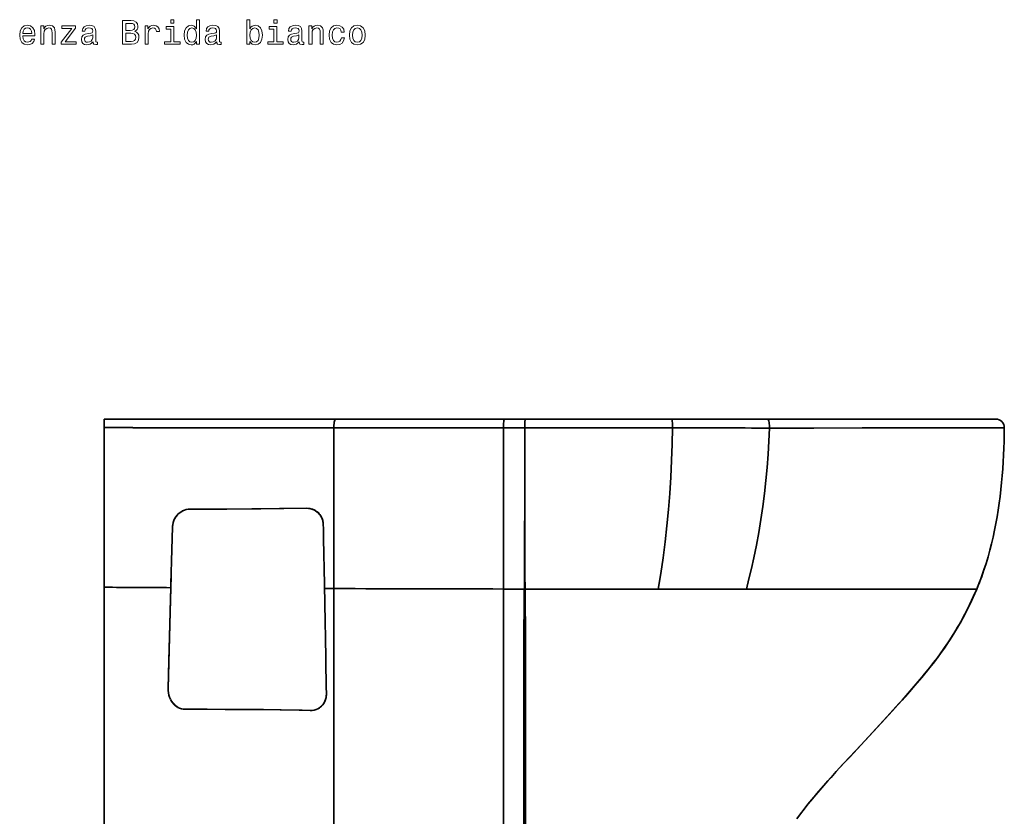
# Model space of a CAD drawing. Extents: x 412 to 1577, y 30 to 1542.
# Tile 7 of 7: x 997 to 1577, y 1073 to 1542. Entities that reach past the tile are written whole.
import ezdxf

# ---------------------------------------------------------------- set-up
doc = ezdxf.new("R2010")
doc.units = 0

msp = doc.modelspace()

# ---------------------------------------------------------------- linework, layer by layer
at = {"color": 7, "lineweight": 35}
for p, q in [((1046.48, 1307.01), (1182.82, 1307.01)), ((1182.82, 1307.01), (1046.48, 1307.01)), ((1182.82, 1307.01), (1282.31, 1307.01)), ((1282.31, 1307.01), (1182.82, 1307.01)), ((1294.67, 1307.01), (1380.85, 1307.01)), ((1380.85, 1307.01), (1294.67, 1307.01)), ((1380.85, 1307.01), (1437.2, 1307.01)), ((1380.85, 1307.01), (1437.2, 1307.01)), ((1437.2, 1307.01), (1571.53, 1307.01)), ((1571.53, 1307.01), (1437.2, 1307.01)), ((1046.48, 1208.04), (1046.48, 1302)), ((1046.48, 1302), (1046.48, 1208.04)), ((1181.8, 1301.85), (1181.8, 1207.26)), ((1181.8, 1301.85), (1181.8, 1207.26)), ((1281.66, 1301.89), (1281.66, 1207.01)), ((1281.66, 1301.89), (1281.66, 1207.01)), ((1294.15, 1301.91), (1294.15, 1251.43)), ((1294.15, 1301.91), (1294.15, 1251.43)), ((1175.73, 1236.59), (1176.27, 1209.84)), ((1176.27, 1209.84), (1175.73, 1236.59)), ((1046.48, 1129.76), (1046.48, 1208.04)), ((1046.48, 1208.04), (1046.48, 1129.76)), ((1181.8, 1207.26), (1181.8, 967.01)), ((1181.8, 1207.26), (1181.8, 967.01)), ((1281.66, 1207.01), (1281.66, 967.01)), ((1281.66, 1207.01), (1281.66, 967.01)), ((1372.75, 1207.01), (1294.36, 1207.01)), ((1294.36, 1207.01), (1372.75, 1207.01)), ((1372.75, 1207.01), (1424.65, 1207.01)), ((1372.75, 1207.01), (1424.65, 1207.01)), ((1560.28, 1207.01), (1424.65, 1207.01)), ((1424.65, 1207.01), (1560.28, 1207.01)), ((1046.48, 1081.48), (1046.48, 1129.76)), ((1046.48, 1129.76), (1046.48, 1081.48)), ((1046.48, 1024.08), (1046.48, 1081.48)), ((1046.48, 1081.48), (1046.48, 1024.08))]:
    msp.add_line(p, q, dxfattribs=at)
at = {"color": 7, "lineweight": 35, "ltscale": 0.125189}
for p, q in [((1046.48, 1302), (1046.48, 1307.01)), ((1046.48, 1307.01), (1046.48, 1302))]:
    msp.add_line(p, q, dxfattribs=at)
at = {"color": 7, "lineweight": 35, "ltscale": 0.30892}
for p, q in [((1282.31, 1307.01), (1294.67, 1307.01)), ((1294.67, 1307.01), (1282.31, 1307.01))]:
    msp.add_line(p, q, dxfattribs=at)
at = {"color": 7, "lineweight": 35, "ltscale": 0.136206}
msp.add_line((1120.48, 1301.9), (1115.03, 1301.91), dxfattribs=at)
at = {"color": 7, "lineweight": 35, "ltscale": 0.135873}
msp.add_line((1120.48, 1301.9), (1115.04, 1301.91), dxfattribs=at)
at = {"color": 7, "lineweight": 35, "ltscale": 0.312281}
msp.add_line((1294.15, 1301.91), (1281.66, 1301.89), dxfattribs=at)
msp.add_line((1294.15, 1301.91), (1281.66, 1301.89), dxfattribs=at)
at = {"color": 7, "lineweight": 35, "ltscale": 0.015225}
msp.add_line((1097.74, 1254.01), (1097.13, 1254.01), dxfattribs=at)
at = {"color": 7, "lineweight": 35, "ltscale": 0.015228}
msp.add_line((1097.74, 1254.01), (1097.13, 1254.01), dxfattribs=at)
at = {"color": 7, "lineweight": 35, "ltscale": 0.06389}
msp.add_line((1176.27, 1209.84), (1176.32, 1207.29), dxfattribs=at)
at = {"color": 7, "lineweight": 35, "ltscale": 0.063893}
msp.add_line((1176.32, 1207.29), (1176.27, 1209.84), dxfattribs=at)
at = {"color": 7, "lineweight": 35, "ltscale": 0.137105}
msp.add_line((1181.8, 1207.26), (1176.32, 1207.29), dxfattribs=at)
msp.add_line((1181.8, 1207.26), (1176.32, 1207.29), dxfattribs=at)
at = {"color": 7, "lineweight": 35, "ltscale": 0.307101}
msp.add_line((1293.94, 1207.01), (1281.66, 1207.01), dxfattribs=at)
msp.add_line((1293.94, 1207.01), (1281.66, 1207.01), dxfattribs=at)
at = {"color": 7, "lineweight": 35, "ltscale": 0.010378}
msp.add_line((1293.94, 1207.02), (1294.36, 1207.01), dxfattribs=at)
msp.add_line((1293.94, 1207.02), (1294.36, 1207.01), dxfattribs=at)
at = {"color": 7, "lineweight": 35, "ltscale": 0.010381}
msp.add_line((1293.94, 1207.01), (1294.36, 1206.99), dxfattribs=at)
msp.add_line((1293.94, 1207.01), (1294.36, 1206.99), dxfattribs=at)
at = {"color": 7, "lineweight": 35, "ltscale": 0.112014}
for p, q in [((1098.62, 1136.26), (1094.14, 1136.31)), ((1094.14, 1136.31), (1098.62, 1136.26))]:
    msp.add_line(p, q, dxfattribs=at)
at = {"color": 7, "lineweight": 13}
for points in [[(1087.63, 1542.06), (1085.75, 1542.06), (1085.75, 1540.05), (1087.63, 1540.05)], [(1100.94, 1529.25), (1100.94, 1527.58), (1102.72, 1527.58), (1102.72, 1542.06), (1100.96, 1542.06), (1100.96, 1536.76), (1099.61, 1538.29), (1098.79, 1538.65), (1097.84, 1538.8), (1096.12, 1538.39), (1094.79, 1537.26), (1093.92, 1535.45), (1093.62, 1533.01), (1093.92, 1530.57), (1094.79, 1528.73), (1096.12, 1527.58), (1097.84, 1527.2), (1098.79, 1527.34), (1099.63, 1527.7)], [(1132.39, 1529.25), (1133.7, 1527.7), (1135.5, 1527.2), (1137.19, 1527.58), (1138.55, 1528.73), (1139.39, 1530.57), (1139.72, 1533.01), (1139.39, 1535.45), (1138.53, 1537.26), (1137.19, 1538.39), (1135.5, 1538.8), (1133.72, 1538.27), (1133, 1537.63), (1132.39, 1536.76), (1132.39, 1542.06), (1130.62, 1542.06), (1130.62, 1527.58), (1132.39, 1527.58)], [(1148.35, 1542.06), (1146.47, 1542.06), (1146.47, 1540.05), (1148.35, 1540.05)], [(998.69, 1532.48), (1005.79, 1532.48), (1005.81, 1533.31), (1005.49, 1535.63), (1004.6, 1537.36), (1003.19, 1538.41), (1001.31, 1538.8), (999.47, 1538.39), (998.06, 1537.26), (997.15, 1535.43), (996.83, 1533.01), (997.13, 1530.52), (998.04, 1528.71), (999.43, 1527.58), (1001.25, 1527.2), (1002.82, 1527.46), (1004.11, 1528.14), (1005.06, 1529.23), (1005.61, 1530.69), (1003.85, 1530.69), (1003.49, 1529.88), (1002.96, 1529.27), (1001.47, 1528.79), (1000.32, 1529.01), (999.45, 1529.72), (998.89, 1530.87), (998.69, 1532.42)], [(998.69, 1533.97), (998.91, 1535.37), (999.45, 1536.4), (1000.28, 1537.02), (1001.37, 1537.24), (1002.44, 1537.02), (1003.27, 1536.4), (1003.77, 1535.37), (1003.95, 1533.97)], [(1009.28, 1527.58), (1011.05, 1527.58), (1011.05, 1533.83), (1011.23, 1535.27), (1011.82, 1536.31), (1012.73, 1536.96), (1013.94, 1537.2), (1014.91, 1537), (1015.51, 1536.46), (1015.81, 1535.55), (1015.91, 1534.34), (1015.91, 1527.58), (1017.69, 1527.58), (1017.69, 1534.7), (1017.61, 1536.13), (1017.25, 1537.32), (1016.06, 1538.41), (1014.2, 1538.8), (1013.17, 1538.65), (1012.3, 1538.27), (1011.56, 1537.63), (1010.97, 1536.76), (1010.97, 1538.41), (1009.28, 1538.41)], [(1027.6, 1536.92), (1021.28, 1528.93), (1021.28, 1527.58), (1030.06, 1527.58), (1030.06, 1529.07), (1023.52, 1529.07), (1029.77, 1537.04), (1029.77, 1538.41), (1021.58, 1538.41), (1021.58, 1536.92)], [(1040, 1528.99), (1040, 1528.93), (1040.1, 1528.25), (1040.4, 1527.76), (1041.68, 1527.38), (1042.66, 1527.54), (1042.66, 1528.91), (1042.24, 1528.85), (1041.68, 1529.11), (1041.57, 1529.92), (1041.57, 1535.53), (1041.33, 1536.96), (1040.63, 1537.97), (1039.4, 1538.57), (1037.66, 1538.8), (1035.97, 1538.55), (1034.72, 1537.87), (1033.93, 1536.8), (1033.67, 1535.39), (1033.67, 1535.27), (1035.26, 1535.27), (1035.4, 1536.11), (1035.85, 1536.72), (1036.57, 1537.08), (1037.6, 1537.22), (1038.59, 1537.12), (1039.3, 1536.82), (1039.72, 1536.29), (1039.86, 1535.57), (1039.78, 1534.72), (1039.46, 1534.3), (1038.65, 1534.1), (1037.14, 1533.93), (1035.4, 1533.57), (1034.17, 1532.93), (1033.45, 1531.92), (1033.22, 1530.42), (1033.43, 1529.09), (1034.05, 1528.1), (1035.06, 1527.48), (1036.45, 1527.26), (1038.33, 1527.68)], [(1064.55, 1535.14), (1065.96, 1536.31), (1066.33, 1537.1), (1066.45, 1538.07), (1066.19, 1539.58), (1065.4, 1540.67), (1064.13, 1541.34), (1062.35, 1541.58), (1057.37, 1541.58), (1057.37, 1527.58), (1062.64, 1527.58), (1064.51, 1527.86), (1065.9, 1528.69), (1066.77, 1530), (1067.07, 1531.78), (1066.89, 1532.97), (1066.41, 1533.95), (1065.62, 1534.68)], [(1061.97, 1535.77), (1059.23, 1535.77), (1059.23, 1539.91), (1062.13, 1539.91), (1063.22, 1539.78), (1063.99, 1539.42), (1064.45, 1538.8), (1064.61, 1537.87), (1064.43, 1536.94), (1063.95, 1536.29), (1063.12, 1535.89)], [(1070.66, 1527.58), (1072.44, 1527.58), (1072.44, 1533.77), (1072.62, 1535.27), (1073.17, 1536.33), (1074.05, 1536.98), (1075.24, 1537.2), (1076.13, 1537.06), (1076.8, 1536.66), (1077.2, 1535.97), (1077.34, 1535.04), (1079.14, 1535.04), (1078.89, 1536.68), (1078.23, 1537.85), (1077.12, 1538.55), (1075.61, 1538.8), (1074.58, 1538.63), (1073.69, 1538.23), (1072.9, 1537.55), (1072.28, 1536.62), (1072.28, 1538.41), (1070.66, 1538.41)], [(1087.57, 1529.07), (1087.57, 1538.05), (1083.01, 1538.05), (1083.01, 1536.54), (1085.79, 1536.54), (1085.79, 1529.07), (1082.16, 1529.07), (1082.16, 1527.58), (1091.24, 1527.58), (1091.24, 1529.07)], [(1098.14, 1537.2), (1099.31, 1536.92), (1100.2, 1536.13), (1100.72, 1534.82), (1100.92, 1533.01), (1100.72, 1531.17), (1100.2, 1529.86), (1099.31, 1529.05), (1098.14, 1528.79), (1097.03, 1529.05), (1096.18, 1529.86), (1095.62, 1531.19), (1095.44, 1533.01), (1095.62, 1534.8), (1096.18, 1536.11), (1097.03, 1536.92)], [(1112.87, 1528.99), (1112.87, 1528.93), (1112.97, 1528.25), (1113.27, 1527.76), (1114.54, 1527.38), (1115.53, 1527.54), (1115.53, 1528.91), (1115.11, 1528.85), (1114.54, 1529.11), (1114.44, 1529.92), (1114.44, 1535.53), (1114.2, 1536.96), (1113.49, 1537.97), (1112.26, 1538.57), (1110.53, 1538.8), (1108.83, 1538.55), (1107.58, 1537.87), (1106.79, 1536.8), (1106.53, 1535.39), (1106.53, 1535.27), (1108.13, 1535.27), (1108.27, 1536.11), (1108.71, 1536.72), (1109.44, 1537.08), (1110.47, 1537.22), (1111.45, 1537.12), (1112.16, 1536.82), (1112.58, 1536.29), (1112.72, 1535.57), (1112.64, 1534.72), (1112.32, 1534.3), (1111.51, 1534.1), (1110, 1533.93), (1108.27, 1533.57), (1107.04, 1532.93), (1106.31, 1531.92), (1106.09, 1530.42), (1106.29, 1529.09), (1106.92, 1528.1), (1107.92, 1527.48), (1109.32, 1527.26), (1111.19, 1527.68)], [(1137.9, 1533.01), (1137.7, 1531.19), (1137.15, 1529.86), (1136.29, 1529.05), (1135.2, 1528.79), (1134.01, 1529.05), (1133.14, 1529.86), (1132.6, 1531.17), (1132.41, 1533.01), (1132.6, 1534.82), (1133.14, 1536.13), (1134.01, 1536.92), (1135.2, 1537.2), (1136.29, 1536.92), (1137.15, 1536.11), (1137.7, 1534.8)], [(1148.29, 1529.07), (1148.29, 1538.05), (1143.73, 1538.05), (1143.73, 1536.54), (1146.51, 1536.54), (1146.51, 1529.07), (1142.88, 1529.07), (1142.88, 1527.58), (1151.96, 1527.58), (1151.96, 1529.07)], [(1161.44, 1528.99), (1161.44, 1528.93), (1161.54, 1528.25), (1161.85, 1527.76), (1163.12, 1527.38), (1164.11, 1527.54), (1164.11, 1528.91), (1163.68, 1528.85), (1163.12, 1529.11), (1163.02, 1529.92), (1163.02, 1535.53), (1162.77, 1536.96), (1162.07, 1537.97), (1160.84, 1538.57), (1159.1, 1538.8), (1157.41, 1538.55), (1156.16, 1537.87), (1155.37, 1536.8), (1155.11, 1535.39), (1155.11, 1535.27), (1156.7, 1535.27), (1156.84, 1536.11), (1157.29, 1536.72), (1158.01, 1537.08), (1159.04, 1537.22), (1160.03, 1537.12), (1160.74, 1536.82), (1161.16, 1536.29), (1161.3, 1535.57), (1161.22, 1534.72), (1160.9, 1534.3), (1160.09, 1534.1), (1158.58, 1533.93), (1156.84, 1533.57), (1155.61, 1532.93), (1154.89, 1531.92), (1154.66, 1530.42), (1154.87, 1529.09), (1155.49, 1528.1), (1156.5, 1527.48), (1157.89, 1527.26), (1159.77, 1527.68)], [(1167.15, 1527.58), (1168.93, 1527.58), (1168.93, 1533.83), (1169.11, 1535.27), (1169.69, 1536.31), (1170.6, 1536.96), (1171.81, 1537.2), (1172.78, 1537), (1173.38, 1536.46), (1173.69, 1535.55), (1173.79, 1534.34), (1173.79, 1527.58), (1175.56, 1527.58), (1175.56, 1534.7), (1175.48, 1536.13), (1175.12, 1537.32), (1173.93, 1538.41), (1172.07, 1538.8), (1171.04, 1538.65), (1170.18, 1538.27), (1169.43, 1537.63), (1168.85, 1536.76), (1168.85, 1538.41), (1167.15, 1538.41)], [(1186.19, 1534.82), (1187.95, 1534.82), (1187.59, 1536.44), (1186.72, 1537.71), (1185.37, 1538.49), (1183.61, 1538.8), (1181.68, 1538.39), (1180.2, 1537.26), (1179.28, 1535.43), (1178.95, 1532.97), (1179.26, 1530.52), (1180.16, 1528.71), (1181.6, 1527.58), (1183.55, 1527.2), (1185.29, 1527.5), (1186.64, 1528.35), (1187.57, 1529.68), (1187.97, 1531.45), (1186.28, 1531.45), (1185.97, 1530.32), (1185.41, 1529.48), (1184.6, 1528.95), (1183.61, 1528.79), (1182.38, 1529.05), (1181.49, 1529.86), (1180.95, 1531.17), (1180.77, 1533.03), (1180.95, 1534.84), (1181.51, 1536.15), (1182.42, 1536.96), (1183.61, 1537.24), (1184.66, 1537.06), (1185.45, 1536.6), (1185.97, 1535.83)], [(1190.92, 1532.99), (1191.24, 1530.52), (1192.17, 1528.71), (1193.64, 1527.58), (1195.62, 1527.2), (1197.57, 1527.58), (1199.04, 1528.69), (1199.97, 1530.5), (1200.32, 1532.99), (1199.97, 1535.45), (1199.04, 1537.28), (1197.57, 1538.39), (1195.62, 1538.8), (1193.64, 1538.39), (1192.17, 1537.26), (1191.24, 1535.45)], [(1192.73, 1533.01), (1192.91, 1534.82), (1193.48, 1536.13), (1194.38, 1536.94), (1195.62, 1537.22), (1196.83, 1536.94), (1197.73, 1536.15), (1198.3, 1534.82), (1198.5, 1533.01), (1198.3, 1531.17), (1197.73, 1529.84), (1196.83, 1529.03), (1195.62, 1528.77), (1194.38, 1529.03), (1193.48, 1529.84), (1192.91, 1531.17)], [(1039.8, 1531.37), (1039.56, 1530.32), (1038.91, 1529.52), (1037.94, 1528.99), (1036.75, 1528.81), (1035.99, 1528.91), (1035.44, 1529.23), (1035.1, 1529.8), (1035, 1530.59), (1035.08, 1531.29), (1035.4, 1531.8), (1036.69, 1532.36), (1038.33, 1532.6), (1039.8, 1533.09)], [(1062.41, 1529.25), (1059.23, 1529.25), (1059.23, 1534.08), (1062.23, 1534.08), (1063.5, 1533.93), (1064.41, 1533.51), (1064.96, 1532.78), (1065.14, 1531.74), (1064.96, 1530.63), (1064.45, 1529.86), (1063.6, 1529.4)], [(1112.66, 1531.37), (1112.42, 1530.32), (1111.78, 1529.52), (1110.81, 1528.99), (1109.62, 1528.81), (1108.85, 1528.91), (1108.31, 1529.23), (1107.96, 1529.8), (1107.86, 1530.59), (1107.94, 1531.29), (1108.27, 1531.8), (1109.56, 1532.36), (1111.19, 1532.6), (1112.66, 1533.09)], [(1161.24, 1531.37), (1161, 1530.32), (1160.35, 1529.52), (1159.38, 1528.99), (1158.19, 1528.81), (1157.43, 1528.91), (1156.88, 1529.23), (1156.54, 1529.8), (1156.44, 1530.59), (1156.52, 1531.29), (1156.84, 1531.8), (1158.13, 1532.36), (1159.77, 1532.6), (1161.24, 1533.09)]]:
    msp.add_lwpolyline(points, close=True, dxfattribs=at)
at = {"color": 7, "lineweight": 35}
for points in [[(1182.82, 1307.01), (1182.71, 1306.98), (1182.62, 1306.91), (1182.47, 1306.7), (1182.34, 1306.41), (1182.17, 1305.86), (1182.04, 1305.21), (1181.92, 1304.35), (1181.85, 1303.44), (1181.8, 1301.85)], [(1182.82, 1307.01), (1182.71, 1306.98), (1182.62, 1306.91), (1182.47, 1306.7), (1182.34, 1306.41), (1182.17, 1305.86), (1182.04, 1305.21), (1181.92, 1304.35), (1181.85, 1303.43), (1181.8, 1301.85)], [(1282.31, 1307.01), (1282.28, 1307), (1282.23, 1306.96), (1282.17, 1306.89), (1282.07, 1306.65), (1281.94, 1306.12), (1281.84, 1305.45), (1281.76, 1304.68), (1281.68, 1303.31), (1281.66, 1301.89)], [(1282.31, 1307.01), (1282.28, 1307), (1282.23, 1306.96), (1282.17, 1306.89), (1282.07, 1306.65), (1281.94, 1306.12), (1281.84, 1305.45), (1281.76, 1304.68), (1281.68, 1303.31), (1281.66, 1301.89)], [(1294.15, 1301.92), (1294.17, 1303.32), (1294.23, 1304.67), (1294.33, 1305.8), (1294.44, 1306.5), (1294.51, 1306.76), (1294.58, 1306.93), (1294.62, 1306.98), (1294.65, 1307), (1294.67, 1307.01)], [(1294.67, 1307.01), (1294.65, 1307), (1294.61, 1306.97), (1294.57, 1306.91), (1294.47, 1306.65), (1294.41, 1306.35), (1294.31, 1305.66), (1294.26, 1305.11), (1294.17, 1303.56), (1294.15, 1301.91)], [(1380.85, 1307.01), (1380.87, 1307), (1380.88, 1306.99), (1380.9, 1306.96), (1380.93, 1306.87), (1381, 1306.58), (1381.06, 1306.01), (1381.16, 1304.51), (1381.21, 1301.85)], [(1380.85, 1307.01), (1380.87, 1307), (1380.88, 1306.99), (1380.9, 1306.96), (1380.93, 1306.87), (1381, 1306.58), (1381.06, 1306.01), (1381.16, 1304.51), (1381.21, 1301.85)], [(1437.2, 1307.01), (1437.32, 1306.98), (1437.43, 1306.89), (1437.59, 1306.68), (1437.73, 1306.39), (1437.92, 1305.8), (1438.07, 1305.08), (1438.18, 1304.24), (1438.26, 1303.36), (1438.3, 1301.75)], [(1437.2, 1307.01), (1437.32, 1306.98), (1437.43, 1306.89), (1437.59, 1306.68), (1437.73, 1306.39), (1437.92, 1305.8), (1438.07, 1305.08), (1438.18, 1304.24), (1438.26, 1303.36), (1438.3, 1301.75)], [(1381.21, 1301.85), (1328.89, 1301.9), (1294.15, 1301.91)], [(1381.21, 1301.85), (1313.18, 1301.9), (1294.15, 1301.91)], [(1381.21, 1301.85), (1381.01, 1292.2), (1380.67, 1282.56), (1380.18, 1272.93), (1379.55, 1263.32), (1378.78, 1253.73), (1377.86, 1244.18), (1376.79, 1234.68), (1375.59, 1225.4), (1374.25, 1216.17), (1372.75, 1207.01)], [(1381.21, 1301.85), (1381.01, 1292.2), (1380.67, 1282.56), (1380.18, 1272.93), (1379.55, 1263.32), (1378.78, 1253.73), (1377.86, 1244.18), (1376.79, 1234.69), (1375.59, 1225.4), (1374.25, 1216.17), (1372.75, 1207.01)], [(1438.3, 1301.75), (1437.97, 1294.03), (1437.5, 1286.31), (1436.91, 1278.6), (1436.18, 1270.9), (1435.33, 1263.22), (1434.34, 1255.57), (1433.21, 1247.94), (1431.95, 1240.35), (1430.56, 1232.8), (1429.02, 1225.3), (1427.66, 1219.17), (1426.2, 1213.07), (1424.65, 1207.01)], [(1438.3, 1301.75), (1437.97, 1294.03), (1437.5, 1286.31), (1436.91, 1278.6), (1436.18, 1270.9), (1435.33, 1263.22), (1434.34, 1255.57), (1433.21, 1247.94), (1431.95, 1240.35), (1430.56, 1232.8), (1429.02, 1225.3), (1427.66, 1219.17), (1426.2, 1213.07), (1424.65, 1207.01)], [(1576.53, 1301.95), (1549.63, 1301.92), (1494.01, 1301.84), (1463.19, 1301.76), (1438.3, 1301.75)], [(1576.53, 1301.95), (1573.94, 1301.95), (1547.21, 1301.92), (1492.89, 1301.83), (1464.33, 1301.76), (1438.83, 1301.75), (1438.3, 1301.75)], [(1576.53, 1301.95), (1576.36, 1293.89), (1576.23, 1289.86), (1576.05, 1285.81), (1575.83, 1281.77), (1575.57, 1277.72), (1575.26, 1273.67), (1574.9, 1269.62), (1574.49, 1265.58), (1574.03, 1261.54), (1573.51, 1257.52), (1572.93, 1253.5), (1572.29, 1249.5), (1571.58, 1245.51), (1570.8, 1241.55), (1569.95, 1237.6), (1569.03, 1233.68), (1568.03, 1229.78), (1566.94, 1225.91), (1565.78, 1222.07), (1564.53, 1218.25), (1563.2, 1214.47), (1561.79, 1210.72), (1560.28, 1207.01)], [(1576.53, 1301.95), (1576.36, 1293.89), (1576.23, 1289.86), (1576.05, 1285.81), (1575.83, 1281.77), (1575.57, 1277.72), (1575.26, 1273.67), (1574.9, 1269.62), (1574.49, 1265.58), (1574.03, 1261.54), (1573.51, 1257.52), (1572.93, 1253.5), (1572.29, 1249.5), (1571.58, 1245.51), (1570.8, 1241.55), (1569.95, 1237.6), (1569.03, 1233.68), (1568.03, 1229.78), (1566.94, 1225.91), (1565.78, 1222.07), (1564.53, 1218.25), (1563.2, 1214.47), (1561.79, 1210.72), (1560.28, 1207.01)], [(1086.81, 1243.58), (1086.93, 1244.85), (1087.19, 1246.11), (1087.59, 1247.32), (1088.14, 1248.49), (1088.82, 1249.58), (1089.48, 1250.42), (1090.22, 1251.19), (1091.03, 1251.89), (1091.91, 1252.5), (1092.85, 1253.02), (1093.87, 1253.44), (1094.93, 1253.75), (1096.02, 1253.94), (1097.13, 1254.01)], [(1097.13, 1254.01), (1095.98, 1253.94), (1094.86, 1253.74), (1093.77, 1253.4), (1092.72, 1252.95), (1091.62, 1252.31), (1090.61, 1251.55), (1089.69, 1250.66), (1088.89, 1249.68), (1088.21, 1248.61), (1087.64, 1247.43), (1087.21, 1246.18), (1086.93, 1244.89), (1086.85, 1244.24), (1086.81, 1243.58)], [(1097.74, 1254.01), (1118.88, 1254.09), (1138.89, 1254.23), (1165.86, 1254.51)], [(1165.86, 1254.51), (1133.48, 1254.19), (1111.28, 1254.05), (1097.74, 1254.01)], [(1165.86, 1254.51), (1166.98, 1254.46), (1168.08, 1254.29), (1169.16, 1253.98), (1170.21, 1253.55), (1171.06, 1253.08), (1171.86, 1252.52)], [(1171.86, 1252.52), (1170.92, 1253.16), (1169.91, 1253.69), (1168.85, 1254.09), (1167.75, 1254.35), (1166.81, 1254.48), (1165.86, 1254.51)], [(1171.86, 1252.52), (1172.69, 1251.78), (1173.44, 1250.95), (1174.08, 1250.04), (1174.61, 1249.06), (1175.02, 1248.04), (1175.32, 1246.98), (1175.51, 1245.9), (1175.58, 1244.8)], [(1175.58, 1244.8), (1175.55, 1245.47), (1175.48, 1246.13), (1175.37, 1246.78), (1175.22, 1247.41), (1174.95, 1248.25), (1174.61, 1249.07), (1174.19, 1249.85), (1173.53, 1250.83), (1172.75, 1251.73), (1171.86, 1252.52)], [(1084.21, 1148.54), (1085.61, 1201.28), (1085.78, 1207.78)], [(1085.78, 1207.78), (1084.63, 1164.83), (1084.21, 1148.54)], [(1294.15, 967.01), (1293.79, 1041.17), (1293.64, 1082.13), (1293.57, 1122.3), (1293.64, 1154.51), (1293.85, 1193.84), (1293.94, 1207.01)], [(1293.94, 1207.01), (1293.71, 1171.55), (1293.61, 1147.01), (1293.58, 1105.24), (1293.69, 1064.31), (1293.9, 1015.78), (1294.15, 967.01)], [(1294.15, 967.01), (1294.3, 997.52), (1294.49, 1036.55), (1294.65, 1078.14), (1294.71, 1136.24), (1294.63, 1161.94), (1294.48, 1189.43), (1294.36, 1206.99)], [(1294.36, 1206.99), (1294.56, 1175.22), (1294.67, 1151.4), (1294.72, 1114), (1294.63, 1072.36), (1294.4, 1017.15), (1294.15, 967.01)], [(1560.28, 1207.01), (1558.86, 1203.69), (1557.38, 1200.41), (1555.83, 1197.15), (1554.22, 1193.92), (1552.56, 1190.74), (1550.84, 1187.59), (1549.06, 1184.48), (1547.22, 1181.4), (1545.31, 1178.36), (1543.34, 1175.35), (1541.32, 1172.38), (1539.23, 1169.44), (1537.1, 1166.55), (1534.93, 1163.68), (1532.72, 1160.85), (1530.47, 1158.06), (1528.19, 1155.29), (1525.88, 1152.54), (1521.18, 1147.09), (1516.39, 1141.69), (1511.56, 1136.32), (1501.84, 1125.71), (1492.1, 1115.19), (1482.29, 1104.66), (1477.41, 1099.36), (1472.58, 1094.04), (1467.84, 1088.63), (1465.51, 1085.89), (1463.21, 1083.12), (1460.94, 1080.32), (1458.72, 1077.49), (1456.54, 1074.63), (1454.42, 1071.73)], [(1461.14, 1080.56), (1463.6, 1083.59), (1466.1, 1086.59), (1468.75, 1089.69), (1471.44, 1092.76), (1474.51, 1096.17), (1477.6, 1099.57), (1481.55, 1103.86), (1485.52, 1108.13), (1496.53, 1119.96), (1507.44, 1131.8), (1514.69, 1139.79), (1518.29, 1143.82), (1521.86, 1147.87), (1524.69, 1151.14), (1527.47, 1154.43), (1529.63, 1157.03), (1531.76, 1159.65), (1535.36, 1164.23), (1538.35, 1168.23), (1541.25, 1172.29), (1544.05, 1176.42), (1546.48, 1180.21), (1548.75, 1183.95), (1550.93, 1187.75), (1553.02, 1191.6), (1554.55, 1194.56), (1556.03, 1197.55), (1558.22, 1202.25), (1560.28, 1207.01)], [(1560.28, 1207.01), (1558.86, 1203.69), (1557.38, 1200.41), (1555.83, 1197.15), (1554.22, 1193.92), (1552.56, 1190.74), (1550.84, 1187.59), (1549.06, 1184.48), (1547.22, 1181.4), (1545.31, 1178.36), (1543.34, 1175.35), (1541.32, 1172.38), (1539.23, 1169.44), (1537.1, 1166.55), (1534.93, 1163.68), (1532.72, 1160.85), (1530.47, 1158.06), (1528.19, 1155.29), (1525.88, 1152.54), (1521.18, 1147.09), (1516.39, 1141.69), (1511.56, 1136.32), (1501.84, 1125.71), (1492.1, 1115.19), (1482.29, 1104.66)], [(1504.14, 1128.2), (1510.7, 1135.38), (1517.24, 1142.63), (1520.47, 1146.29), (1523.68, 1149.97), (1527.88, 1154.91), (1531.98, 1159.92), (1535.54, 1164.47), (1538.51, 1168.45), (1541.4, 1172.5), (1544.19, 1176.62), (1546.61, 1180.41), (1548.87, 1184.16), (1551.05, 1187.96), (1553.13, 1191.81), (1554.65, 1194.77), (1556.13, 1197.76), (1558.27, 1202.36), (1560.28, 1207.01)], [(1176.84, 1179.89), (1177.32, 1149.39), (1177.39, 1145.3)], [(1177.39, 1145.3), (1177.33, 1149.27), (1176.84, 1179.89)], [(1085.62, 1142.1), (1085.08, 1143.33), (1084.67, 1144.59), (1084.39, 1145.89), (1084.24, 1147.21), (1084.21, 1148.54)], [(1084.21, 1148.54), (1084.24, 1147.21), (1084.39, 1145.89), (1084.67, 1144.6), (1085.08, 1143.33), (1085.62, 1142.1)], [(1090.02, 1137.38), (1089.01, 1138.01), (1088.1, 1138.75), (1087.29, 1139.58), (1086.59, 1140.47), (1086.09, 1141.25), (1085.65, 1142.05)], [(1085.65, 1142.05), (1086.26, 1140.96), (1087, 1139.93), (1087.43, 1139.43), (1087.89, 1138.95), (1088.36, 1138.53), (1088.85, 1138.13), (1089.42, 1137.74), (1090.02, 1137.38)], [(1177.39, 1145.3), (1177.34, 1144.19), (1177.19, 1143.08), (1176.91, 1141.99), (1176.5, 1140.93), (1175.96, 1139.92), (1175.63, 1139.4), (1175.26, 1138.91), (1174.86, 1138.45), (1174.43, 1138.01), (1173.8, 1137.46), (1173.11, 1136.97), (1172.38, 1136.54), (1171.34, 1136.08), (1170.24, 1135.75), (1169.1, 1135.56), (1167.94, 1135.5), (1167.78, 1135.51)], [(1167.78, 1135.51), (1167.91, 1135.5), (1169.08, 1135.55), (1170.23, 1135.75), (1171.34, 1136.08), (1172.38, 1136.55), (1173.33, 1137.12), (1174.2, 1137.8), (1174.96, 1138.56), (1175.63, 1139.4), (1176.24, 1140.39), (1176.71, 1141.44), (1177.06, 1142.53), (1177.28, 1143.64), (1177.38, 1144.77), (1177.39, 1145.3)], [(1167.78, 1135.51), (1161.36, 1135.69), (1150.24, 1135.91), (1136.45, 1136.06), (1118.17, 1136.14), (1106.79, 1136.2), (1098.62, 1136.26)], [(1098.62, 1136.26), (1107.14, 1136.2), (1117.78, 1136.15), (1128.42, 1136.1), (1140.4, 1136.03), (1150.76, 1135.9), (1163.06, 1135.65), (1167.78, 1135.51)]]:
    msp.add_lwpolyline(points, dxfattribs=at)
for centre, radius, start, end in [((1571.53, 1302.01), 5, 359.35834, 89.99998), ((1571.53, 1302.01), 5, 359.3585, 90.00007), ((1571.53, 1302.01), 5, 359.35834, 89.99998), ((1571.53, 1302.01), 5, 359.3585, 90.00007), ((1328.31, 191956.31), 190654.52, 269.9153031, 269.9559701), ((1327.74, 191463.12), 190161.34, 269.9152553, 269.9560316), ((1215.76, 45055.05), 43753.21, 269.95554, 270.086297), ((1215.76, 45054.85), 43753.01, 269.95554, 270.086297), ((1540.97, 76581.95), 75280.27, 269.8784065, 269.9218601), ((1540.94, 76563.4), 75261.72, 269.8783996, 269.921867), ((1166.06, 1245.1), 9.42, 46.62863, 50.46156), ((-8765.21, 1275.8), 10059.39, 359.608228, 359.861204), ((-8868.35, 1276.33), 10162.53, 359.609206, 359.859615), ((11561.73, 1277.13), 10267.61, 180.143415, 180.391338), ((11464.83, 1276.63), 10170.72, 180.141913, 180.392198), ((16321.14, 787.67), 15241.15, 178.285873, 178.420496), ((16445.52, 784.07), 15365.57, 178.286311, 178.419841), ((4809.39, 1303.93), 3634.29, 180.93215, 181.0616), ((4795.55, 1303.7), 3620.44, 180.93208, 181.06202), ((1398.64, 1274.53), 175.18, 337.32727, 342.01739), ((1455.2, 60078.36), 58871.73, 269.6022141, 269.64047), ((1455.2, 60078.36), 58871.73, 269.6022141, 269.64047), ((-8825.14, 1005.66), 10003.49, 1.090973, 1.154949), ((-9735.77, 987.75), 10914.3, 1.093937, 1.152574), ((1299.02, 27909.84), 26702.83, 269.748489, 269.962746), ((1299.02, 27909.84), 26702.83, 269.748489, 269.962746), ((-8897.5, 1002.68), 10075.9, 1.007732, 1.100072), ((-8738.33, 1005.62), 9916.7, 1.006909, 1.100731), ((1094.24, 1145.13), 8.83, 241.44287, 269.33813), ((1094.24, 1145.13), 8.83, 241.44455, 269.33707), ((1766.72, 830.98), 394.61, 138.12955, 139.18924)]:
    msp.add_arc(centre, radius, start, end, dxfattribs=at)

doc.saveas('drawing.dxf')
